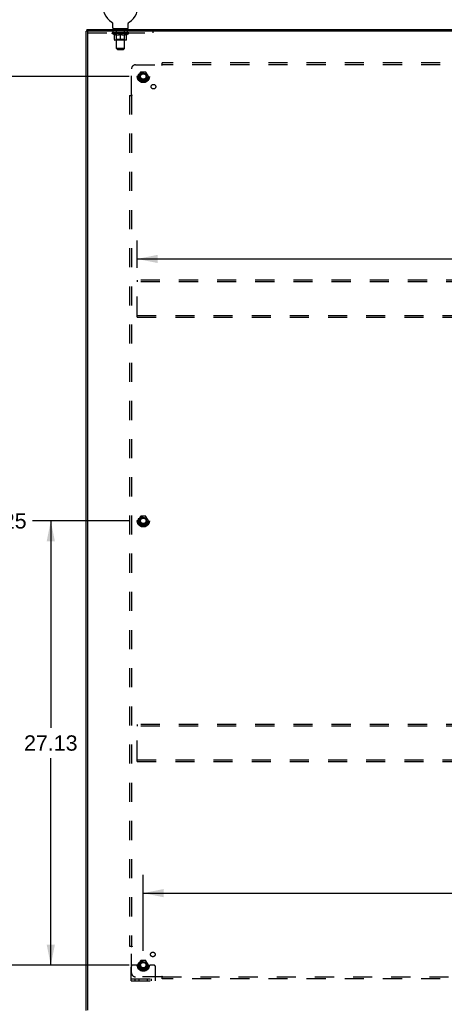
# Model space of a CAD drawing. Header units: inches. Extents: x 0 to 212, y 0 to 137.
# Tile 29 of 31: x 142 to 167, y 46 to 106. Entities that reach past the tile are written whole.
import ezdxf

# ---------------------------------------------------------------- set-up
doc = ezdxf.new("R2010")
doc.units = ezdxf.units.IN
doc.header["$LTSCALE"] = 11.654639
doc.header["$MEASUREMENT"] = 0
doc.linetypes.add('HIDDEN', pattern=[0.2, 0.1, -0.1])
doc.layers.get('0').update_dxf_attribs({"linetype": 'CONTINUOUS'})
for name, color, linetype in [('DEFAULT_2', 8, 'HIDDEN'), ('DIMENSIONS', 7, 'CONTINUOUS'), ('SUBPANEL', 7, 'CONTINUOUS')]:
    doc.layers.add(name, color=color, linetype=linetype)
doc.styles.get("Standard").update_dxf_attribs({"font": 'arial.ttf'})
doc.dimstyles.new('DIMSTYLE_1', dxfattribs={"dimtxt": 0.934864, "dimasz": 1.246485, "dimexe": 0.09, "dimexo": 0.07, "dimgap": 0.0375, "dimtad": 0, "dimtih": 1, "dimtoh": 1, "dimzin": 4, "dimdsep": 46, "dimtxsty": 'Standard', "dimblk": '_FILLED', "dimblk1": '_FILLED', "dimblk2": '_FILLED', "dimcen": 0.09, "dimazin": 1, "dimtfac": 1, "dimtdec": 3, "dimtofl": 0, "dimtmove": 0, "dimatfit": 3, "dimldrblk": '_FILLED', "dimfxl": 0, "dimtolj": 1, "dimtzin": 4, "dimarcsym": 0})

# ---------------------------------------------------------------- blocks, each defined once
blk = doc.blocks.new('_FILLED')
at = {"color": 0, "linetype": 'ByBlock'}
blk.add_solid([(0, 0), (-1, 0.2), (-1, -0.2)], dxfattribs=at)
blk = doc.blocks.new('*D1')
at = {"layer": 'DIMENSIONS', "color": 2, "linetype": 'Continuous'}
for p, q in [((148.214, 75.483), (142.314, 75.483)), ((143.435, 75.483), (143.435, 62.855)), ((143.435, 48.358), (143.435, 60.986)), ((148.214, 48.358), (142.314, 48.358))]:
    blk.add_line(p, q, dxfattribs=at)
at = {"layer": 'DIMENSIONS', "color": 2, "linetype": 'Continuous', "xscale": 1.2464854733, "yscale": 1.2464854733, "zscale": 1.2464854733}
for p, rotation in [((143.435, 75.483), 90), ((143.435, 48.358), 270)]:
    blk.add_blockref('_FILLED', p, dxfattribs=dict(at, rotation=rotation))
at = {"layer": 'DIMENSIONS', "color": 2, "linetype": 'Continuous', "insert": (143.435, 62.388), "char_height": 0.9349, "width": 3.26681, "attachment_point": 2, "line_spacing_factor": 0.9}
blk.add_mtext('27.13', dxfattribs=at)
blk = doc.blocks.new('*D2')
at = {"layer": 'DIMENSIONS', "color": 2, "linetype": 'Continuous'}
for p, q in [((148.214, 102.608), (139.202, 102.608)), ((140.324, 102.608), (140.324, 76.418)), ((140.324, 48.358), (140.324, 74.548)), ((148.214, 48.358), (139.202, 48.358))]:
    blk.add_line(p, q, dxfattribs=at)
at = {"layer": 'DIMENSIONS', "color": 2, "linetype": 'Continuous', "xscale": 1.2464854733, "yscale": 1.2464854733, "zscale": 1.2464854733}
for p, rotation in [((140.324, 102.608), 90), ((140.324, 48.358), 270)]:
    blk.add_blockref('_FILLED', p, dxfattribs=dict(at, rotation=rotation))
at = {"layer": 'DIMENSIONS', "color": 2, "linetype": 'Continuous', "insert": (140.324, 75.95), "char_height": 0.9349, "width": 3.26681, "attachment_point": 2, "line_spacing_factor": 0.9}
blk.add_mtext('54.25', dxfattribs=at)
blk = doc.blocks.new('*D3')
at = {"layer": 'DIMENSIONS', "color": 2, "linetype": 'Continuous'}
for p, q in [((149.086, 49.231), (149.086, 53.878)), ((203.336, 49.231), (203.336, 53.878)), ((149.086, 52.756), (174.111, 52.756)), ((203.336, 52.756), (178.312, 52.756))]:
    blk.add_line(p, q, dxfattribs=at)
at = {"layer": 'DIMENSIONS', "color": 2, "linetype": 'Continuous', "xscale": 1.2464854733, "yscale": 1.2464854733, "zscale": 1.2464854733, "rotation": 180}
blk.add_blockref('_FILLED', (149.086, 52.756), dxfattribs=at)
at = {"layer": 'DIMENSIONS', "color": 2, "linetype": 'Continuous', "xscale": 1.2464854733, "yscale": 1.2464854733, "zscale": 1.2464854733}
blk.add_blockref('_FILLED', (203.336, 52.756), dxfattribs=at)
at = {"layer": 'DIMENSIONS', "color": 2, "linetype": 'Continuous', "insert": (176.211, 53.224), "char_height": 0.9349, "width": 3.26681, "attachment_point": 2, "line_spacing_factor": 0.9}
blk.add_mtext('54.25', dxfattribs=at)
blk = doc.blocks.new('*D5')
at = {"layer": 'DIMENSIONS', "color": 2, "linetype": 'Continuous'}
for p, q in [((148.711, 90.939), (148.711, 92.597)), ((203.711, 90.939), (203.711, 92.597)), ((148.711, 91.475), (174.111, 91.475)), ((203.711, 91.475), (178.312, 91.475))]:
    blk.add_line(p, q, dxfattribs=at)
at = {"layer": 'DIMENSIONS', "color": 2, "linetype": 'Continuous', "xscale": 1.2464854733, "yscale": 1.2464854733, "zscale": 1.2464854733, "rotation": 180}
blk.add_blockref('_FILLED', (148.711, 91.475), dxfattribs=at)
at = {"layer": 'DIMENSIONS', "color": 2, "linetype": 'Continuous', "xscale": 1.2464854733, "yscale": 1.2464854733, "zscale": 1.2464854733}
blk.add_blockref('_FILLED', (203.711, 91.475), dxfattribs=at)
at = {"layer": 'DIMENSIONS', "color": 2, "linetype": 'Continuous', "insert": (176.211, 91.943), "char_height": 0.9349, "width": 3.26681, "attachment_point": 2, "line_spacing_factor": 0.9}
blk.add_mtext('55.00', dxfattribs=at)

msp = doc.modelspace()

# ---------------------------------------------------------------- linework, layer by layer
at = {"color": 7, "linetype": 'Continuous'}
for p, q in [((147.154, 105.93), (147.158, 105.927)), ((147.154, 105.93), (147.154, 105.93)), ((147.158, 105.927), (147.161, 105.925)), ((147.161, 105.925), (147.165, 105.922)), ((147.165, 105.922), (147.168, 105.92)), ((147.168, 105.92), (147.172, 105.917)), ((147.172, 105.917), (147.175, 105.914)), ((147.175, 105.914), (147.178, 105.911)), ((147.178, 105.911), (147.181, 105.908)), ((147.181, 105.908), (147.184, 105.905)), ((147.184, 105.905), (147.187, 105.902)), ((147.187, 105.902), (147.19, 105.898)), ((147.189, 105.898), (147.192, 105.895)), ((147.192, 105.895), (147.195, 105.891)), ((147.195, 105.891), (147.197, 105.887)), ((147.197, 105.888), (147.199, 105.884)), ((147.199, 105.884), (147.201, 105.88)), ((147.201, 105.88), (147.203, 105.876)), ((147.203, 105.876), (147.205, 105.872)), ((147.205, 105.872), (147.207, 105.868)), ((147.207, 105.868), (147.208, 105.864)), ((147.208, 105.864), (147.21, 105.86)), ((147.21, 105.86), (147.211, 105.856)), ((147.211, 105.856), (147.212, 105.852)), ((147.215, 105.83), (147.215, 105.826)), ((147.215, 105.826), (147.215, 105.822)), ((147.215, 105.573), (147.215, 105.822)), ((148.165, 105.573), (148.165, 105.822)), ((148.168, 105.847), (148.169, 105.852)), ((148.169, 105.852), (148.17, 105.856)), ((148.17, 105.856), (148.171, 105.86)), ((148.171, 105.86), (148.173, 105.864)), ((148.173, 105.864), (148.174, 105.868)), ((148.174, 105.868), (148.176, 105.872)), ((148.176, 105.872), (148.178, 105.876)), ((148.178, 105.876), (148.18, 105.88)), ((148.18, 105.88), (148.182, 105.884)), ((148.182, 105.884), (148.184, 105.888)), ((148.184, 105.887), (148.186, 105.891)), ((148.186, 105.891), (148.189, 105.895)), ((148.189, 105.895), (148.191, 105.898)), ((148.191, 105.898), (148.194, 105.902)), ((148.194, 105.902), (148.197, 105.905)), ((148.197, 105.905), (148.2, 105.908)), ((148.2, 105.908), (148.203, 105.911)), ((148.203, 105.911), (148.206, 105.914)), ((148.206, 105.914), (148.209, 105.917)), ((148.209, 105.917), (148.213, 105.92)), ((148.212, 105.92), (148.216, 105.922)), ((148.216, 105.922), (148.219, 105.925)), ((148.219, 105.925), (148.223, 105.927)), ((148.219, 105.925), (148.221, 105.926)), ((148.223, 105.927), (148.227, 105.93)), ((148.227, 105.93), (148.227, 105.93)), ((145.638, 105.379), (145.586, 105.379)), ((145.638, 105.483), (145.638, 105.379)), ((145.638, 105.483), (206.534, 105.483)), ((145.69, 105.379), (145.69, 105.361)), ((147.253, 105.513), (147.253, 105.483)), ((148.128, 105.513), (147.253, 105.513)), ((148.128, 105.513), (148.128, 105.483))]:
    msp.add_line(p, q, dxfattribs=at)
at = {"color": 3, "linetype": 'Continuous'}
for p, q in [((145.586, 45.587), (145.586, 105.379)), ((206.534, 105.379), (145.638, 105.379)), ((145.69, 45.617), (145.69, 105.349))]:
    msp.add_line(p, q, dxfattribs=at)
at = {"color": 7, "linetype": 'Continuous'}
for points in [[(147.212, 105.852), (147.213, 105.847), (147.214, 105.843), (147.214, 105.839), (147.215, 105.834), (147.215, 105.83), (147.215, 105.826)], [(148.165, 105.822), (148.165, 105.826), (148.166, 105.83), (148.166, 105.834), (148.167, 105.839), (148.167, 105.843), (148.168, 105.847)], [(148.165, 105.826), (148.166, 105.83), (148.166, 105.834), (148.167, 105.839), (148.167, 105.843)]]:
    msp.add_lwpolyline(points, dxfattribs=at)
for centre, radius, start, end in [((147.69, 106.837), 1.054, 300.39933, 239.60066), ((147.275, 105.573), 0.06, 180, 270), ((148.105, 105.573), 0.06, 270, 360)]:
    msp.add_arc(centre, radius, start, end, dxfattribs=at)
at = {"color": 3, "linetype": 'Continuous'}
msp.add_arc((145.72, 105.349), 0.03, 90, 180, dxfattribs=at)
at = {"layer": 'DEFAULT_2', "color": 8, "linetype": 'HIDDEN'}
for p, q in [((147.16, 105.926), (147.161, 105.925)), ((148.227, 105.93), (148.227, 105.93)), ((145.69, 105.349), (145.69, 105.361)), ((145.69, 105.275), (149.69, 105.275)), ((147.184, 105.243), (147.184, 105.28)), ((147.312, 105.153), (147.184, 105.243)), ((148.197, 105.243), (147.184, 105.243)), ((147.192, 105.275), (147.192, 105.28)), ((147.199, 105.272), (147.199, 105.275)), ((147.199, 105.272), (148.182, 105.272)), ((147.206, 105.272), (147.206, 105.275)), ((147.207, 105.272), (147.207, 105.275)), ((147.215, 105.275), (147.215, 105.28)), ((147.228, 105.272), (147.228, 105.275)), ((147.229, 105.272), (147.229, 105.275)), ((147.252, 105.275), (147.252, 105.28)), ((147.253, 105.275), (147.253, 105.379)), ((147.264, 105.272), (147.264, 105.275)), ((147.266, 105.272), (147.266, 105.275)), ((147.429, 105.274), (147.268, 105.274)), ((147.303, 105.275), (147.303, 105.28)), ((147.304, 105.272), (147.304, 105.274)), ((147.304, 105.272), (147.304, 105.274)), ((147.307, 105.272), (147.307, 105.274)), ((147.312, 105.272), (147.312, 105.275)), ((147.312, 105.272), (147.312, 105.274)), ((147.315, 105.272), (147.315, 105.275)), ((147.318, 105.272), (147.318, 105.275)), ((147.321, 105.272), (147.321, 105.274)), ((147.333, 105.272), (147.333, 105.274)), ((147.347, 105.272), (147.347, 105.274)), ((147.348, 105.272), (147.348, 105.277)), ((147.364, 105.272), (147.364, 105.274)), ((147.365, 105.275), (147.365, 105.28)), ((147.373, 105.272), (147.373, 105.275)), ((147.376, 105.272), (147.376, 105.275)), ((147.38, 105.423), (147.38, 105.503)), ((147.383, 105.272), (147.383, 105.274)), ((147.449, 105.413), (147.39, 105.413)), ((147.392, 105.272), (147.392, 105.278)), ((147.405, 105.272), (147.405, 105.274)), ((147.407, 105.272), (147.407, 105.274)), ((147.429, 105.272), (147.429, 105.274)), ((147.483, 105.274), (147.433, 105.274)), ((147.437, 105.275), (147.437, 105.28)), ((147.44, 105.513), (147.44, 105.483)), ((147.44, 104.866), (147.44, 105.24)), ((147.441, 104.323), (147.441, 105.403)), ((147.443, 105.272), (147.443, 105.275)), ((147.446, 105.272), (147.446, 105.275)), ((147.451, 105.272), (147.451, 105.279)), ((147.455, 105.272), (147.455, 105.274)), ((147.463, 105.272), (147.463, 105.274)), ((147.483, 105.272), (147.483, 105.274)), ((147.542, 105.274), (147.495, 105.274)), ((147.511, 105.272), (147.511, 105.274)), ((147.517, 105.275), (147.517, 105.28)), ((147.52, 105.272), (147.52, 105.275)), ((147.522, 105.272), (147.522, 105.279)), ((147.524, 105.272), (147.524, 105.275)), ((147.53, 105.272), (147.53, 105.275)), ((147.542, 105.272), (147.542, 105.274)), ((147.607, 105.274), (147.563, 105.274)), ((147.574, 105.272), (147.574, 105.274)), ((147.599, 105.274), (147.661, 105.278)), ((147.602, 105.275), (147.602, 105.28)), ((147.603, 105.28), (147.602, 105.28)), ((147.603, 105.275), (147.603, 105.28)), ((147.603, 105.272), (147.603, 105.275)), ((147.606, 105.272), (147.606, 105.275)), ((147.607, 105.272), (147.607, 105.275)), ((147.607, 105.272), (147.607, 105.274)), ((147.635, 105.274), (147.687, 105.274)), ((147.64, 105.272), (147.64, 105.274)), ((147.644, 105.274), (147.644, 105.277)), ((147.661, 105.274), (147.661, 105.278)), ((147.674, 105.272), (147.674, 105.274)), ((147.688, 105.275), (147.688, 105.275)), ((147.688, 105.272), (147.688, 105.275)), ((147.688, 105.272), (147.688, 105.275)), ((147.69, 105.275), (147.69, 105.28)), ((147.69, 105.28), (147.782, 105.274)), ((147.692, 105.272), (147.692, 105.275)), ((147.692, 105.275), (147.693, 105.275)), ((147.693, 105.272), (147.693, 105.275)), ((147.707, 105.272), (147.707, 105.274)), ((147.707, 105.274), (147.746, 105.274)), ((147.741, 105.272), (147.741, 105.274)), ((147.774, 105.272), (147.774, 105.275)), ((147.774, 105.272), (147.774, 105.274)), ((147.774, 105.274), (147.818, 105.274)), ((147.775, 105.272), (147.775, 105.275)), ((147.778, 105.275), (147.778, 105.28)), ((147.778, 105.275), (147.778, 105.28)), ((147.778, 105.28), (147.778, 105.28)), ((147.778, 105.272), (147.778, 105.275)), ((147.807, 105.272), (147.807, 105.274)), ((147.838, 105.272), (147.838, 105.274)), ((147.838, 105.274), (147.886, 105.274)), ((147.851, 105.272), (147.851, 105.275)), ((147.856, 105.272), (147.856, 105.275)), ((147.859, 105.272), (147.859, 105.279)), ((147.861, 105.272), (147.861, 105.275)), ((147.864, 105.275), (147.864, 105.28)), ((147.869, 105.272), (147.869, 105.274)), ((147.898, 105.272), (147.898, 105.274)), ((147.898, 105.274), (147.948, 105.274)), ((147.917, 105.272), (147.917, 105.274)), ((147.926, 105.272), (147.926, 105.274)), ((147.93, 105.272), (147.93, 105.279)), ((147.99, 105.413), (147.931, 105.413)), ((147.934, 105.272), (147.934, 105.275)), ((147.938, 105.272), (147.938, 105.275)), ((147.939, 104.323), (147.939, 105.403)), ((147.94, 105.513), (147.94, 105.483)), ((147.94, 104.866), (147.94, 105.24)), ((147.943, 105.275), (147.943, 105.28)), ((147.952, 105.272), (147.952, 105.274)), ((147.952, 105.274), (148.113, 105.274)), ((147.973, 105.272), (147.973, 105.274)), ((147.976, 105.272), (147.976, 105.274)), ((147.988, 105.272), (147.988, 105.278)), ((147.997, 105.272), (147.997, 105.274)), ((148, 105.423), (148, 105.503)), ((148.005, 105.272), (148.005, 105.275)), ((148.008, 105.272), (148.008, 105.275)), ((148.016, 105.275), (148.016, 105.28)), ((148.017, 105.272), (148.017, 105.274)), ((148.033, 105.272), (148.033, 105.277)), ((148.034, 105.272), (148.034, 105.274)), ((148.048, 105.272), (148.048, 105.274)), ((148.059, 105.272), (148.059, 105.274)), ((148.063, 105.272), (148.063, 105.275)), ((148.066, 105.272), (148.066, 105.275)), ((148.068, 105.272), (148.068, 105.275)), ((148.068, 105.272), (148.068, 105.274)), ((148.069, 105.153), (148.197, 105.243)), ((148.074, 105.272), (148.074, 105.274)), ((148.076, 105.272), (148.076, 105.274)), ((148.077, 105.272), (148.077, 105.274)), ((148.078, 105.275), (148.078, 105.28)), ((148.115, 105.272), (148.115, 105.275)), ((148.117, 105.272), (148.117, 105.275)), ((148.128, 105.275), (148.128, 105.379)), ((148.129, 105.275), (148.129, 105.28)), ((148.152, 105.272), (148.152, 105.275)), ((148.153, 105.272), (148.153, 105.275)), ((148.166, 105.275), (148.166, 105.28)), ((148.174, 105.272), (148.174, 105.275)), ((148.175, 105.272), (148.175, 105.275)), ((148.182, 105.272), (148.182, 105.275)), ((148.189, 105.275), (148.189, 105.28)), ((148.197, 105.243), (148.197, 105.28)), ((149.69, 105.275), (149.69, 105.379)), ((147.312, 105.153), (147.32, 105.153)), ((147.32, 104.863), (147.32, 105.188)), ((148.031, 104.834), (147.35, 104.834)), ((147.44, 104.866), (147.409, 104.834)), ((147.434, 105.153), (147.577, 105.153)), ((147.94, 104.866), (147.44, 104.866)), ((147.69, 104.834), (147.69, 105.188)), ((147.803, 105.153), (147.947, 105.153)), ((147.94, 104.866), (147.972, 104.834)), ((148.061, 104.863), (148.061, 105.188)), ((148.061, 105.153), (148.069, 105.153)), ((147.501, 104.263), (147.441, 104.323)), ((147.939, 104.323), (147.441, 104.323)), ((147.501, 104.263), (147.879, 104.263)), ((147.879, 104.263), (147.939, 104.323)), ((148.923, 102.88), (148.769, 102.613)), ((149.241, 102.885), (148.932, 102.885)), ((149.404, 102.613), (149.249, 102.88)), ((148.769, 102.603), (148.923, 102.335)), ((149.241, 102.33), (148.932, 102.33)), ((149.249, 102.335), (149.404, 102.603)), ((148.711, 90.17), (148.711, 90.066)), ((203.711, 90.17), (148.711, 90.17)), ((148.711, 88.024), (148.711, 90.066)), ((203.711, 90.066), (148.711, 90.066)), ((148.711, 87.92), (148.711, 88.024)), ((148.711, 88.024), (203.711, 88.024)), ((148.711, 87.92), (203.711, 87.92)), ((148.923, 75.755), (148.769, 75.488)), ((149.241, 75.76), (148.932, 75.76)), ((149.404, 75.488), (149.249, 75.755)), ((148.769, 75.478), (148.923, 75.21)), ((149.241, 75.205), (148.932, 75.205)), ((149.249, 75.21), (149.404, 75.478)), ((148.711, 63.045), (148.711, 62.941)), ((203.711, 63.045), (148.711, 63.045)), ((148.711, 60.899), (148.711, 62.941)), ((203.711, 62.941), (148.711, 62.941)), ((148.711, 60.795), (148.711, 60.899)), ((148.711, 60.899), (203.711, 60.899)), ((148.711, 60.795), (203.711, 60.795)), ((148.336, 47.41), (148.336, 48.233)), ((148.551, 48.358), (148.461, 48.358)), ((148.672, 48.358), (148.551, 48.358)), ((148.911, 48.358), (148.672, 48.358)), ((148.923, 48.63), (148.769, 48.363)), ((148.769, 48.353), (148.923, 48.085)), ((149.241, 48.635), (148.932, 48.635)), ((149.404, 48.363), (149.249, 48.63)), ((149.249, 48.085), (149.404, 48.353)), ((149.261, 48.358), (149.501, 48.358)), ((149.622, 48.358), (149.501, 48.358)), ((149.711, 48.358), (149.622, 48.358)), ((149.836, 47.41), (149.836, 48.233)), ((148.336, 47.514), (149.836, 47.514)), ((148.583, 47.41), (148.583, 47.514)), ((148.839, 47.41), (148.839, 47.514)), ((149.241, 48.08), (148.932, 48.08)), ((149.333, 47.41), (149.333, 47.514)), ((149.589, 47.41), (149.589, 47.514)), ((148.336, 47.41), (149.836, 47.41))]:
    msp.add_line(p, q, dxfattribs=at)
for points in [[(147.44, 105.153), (147.42, 105.157), (147.4, 105.162), (147.38, 105.167), (147.361, 105.173), (147.34, 105.18), (147.32, 105.188)], [(147.32, 105.187), (147.339, 105.18), (147.359, 105.173), (147.378, 105.167), (147.396, 105.162), (147.415, 105.157), (147.434, 105.153)], [(147.69, 105.188), (147.67, 105.18), (147.649, 105.173), (147.629, 105.167), (147.609, 105.162), (147.589, 105.157), (147.57, 105.153)], [(147.577, 105.153), (147.596, 105.157), (147.615, 105.162), (147.633, 105.167), (147.652, 105.173), (147.671, 105.18), (147.69, 105.187)], [(147.811, 105.153), (147.791, 105.157), (147.771, 105.162), (147.751, 105.167), (147.731, 105.173), (147.711, 105.18), (147.69, 105.188)], [(147.69, 105.187), (147.71, 105.18), (147.729, 105.173), (147.748, 105.167), (147.766, 105.162), (147.785, 105.157), (147.803, 105.153)], [(148.061, 105.188), (148.04, 105.18), (148.02, 105.173), (148, 105.167), (147.98, 105.162), (147.961, 105.157), (147.941, 105.153)], [(147.947, 105.153), (147.966, 105.157), (147.985, 105.162), (148.003, 105.167), (148.022, 105.173), (148.041, 105.18), (148.061, 105.187)]]:
    msp.add_lwpolyline(points, dxfattribs=at)
for centre, radius in [((149.086, 102.608), 0.372), ((149.086, 102.608), 0.356), ((149.086, 102.608), 0.318), ((149.086, 102.608), 0.204), ((149.086, 102.608), 0.183), ((149.086, 102.608), 0.183), ((149.086, 102.608), 0.166), ((149.086, 75.483), 0.372), ((149.086, 75.483), 0.356), ((149.086, 75.483), 0.318), ((149.086, 75.483), 0.204), ((149.086, 75.483), 0.183), ((149.086, 75.483), 0.183), ((149.086, 75.483), 0.166), ((149.086, 48.358), 0.372), ((149.086, 48.358), 0.356), ((149.086, 48.358), 0.318), ((149.086, 48.358), 0.204), ((149.086, 48.358), 0.183), ((149.086, 48.358), 0.183), ((149.086, 48.358), 0.166)]:
    msp.add_circle(centre, radius, dxfattribs=at)
for centre, radius, start, end in [((147.37, 105.503), 0.01, 0, 90), ((147.39, 105.423), 0.01, 180, 270), ((147.409, 105.24), 0.0318, 0, 90), ((147.431, 105.403), 0.01, 0, 90), ((147.949, 105.403), 0.01, 90, 180), ((147.972, 105.24), 0.0318, 90, 180), ((147.99, 105.423), 0.01, 270, 360), ((148.01, 105.503), 0.01, 90, 180), ((147.35, 104.863), 0.0296, 180, 270), ((148.031, 104.863), 0.0296, 270, 360), ((148.932, 102.875), 0.01, 90.01235, 149.98915), ((149.241, 102.875), 0.01, 30.01204, 89.98872), ((148.778, 102.608), 0.01, 150.01268, 209.98829), ((148.932, 102.34), 0.01, 210.01204, 269.98872), ((149.241, 102.34), 0.01, 270.01235, 329.98915), ((149.395, 102.608), 0.01, 330.01268, 29.98829), ((148.932, 75.75), 0.01, 90.01235, 149.98915), ((149.241, 75.75), 0.01, 30.01204, 89.98872), ((148.778, 75.483), 0.01, 150.01268, 209.98829), ((148.932, 75.215), 0.01, 210.01204, 269.98872), ((149.241, 75.215), 0.01, 270.01235, 329.98915), ((149.395, 75.483), 0.01, 330.01268, 29.98829), ((148.461, 48.233), 0.125, 90, 180), ((148.778, 48.358), 0.01, 150.01268, 209.98829), ((149.086, 48.358), 0.175, 180, 360), ((148.932, 48.625), 0.01, 90.01235, 149.98915), ((149.241, 48.625), 0.01, 30.01204, 89.98872), ((149.395, 48.358), 0.01, 330.01268, 29.98829), ((149.711, 48.233), 0.125, 0, 90), ((148.932, 48.09), 0.01, 210.01204, 269.98872), ((149.241, 48.09), 0.01, 270.01235, 329.98915)]:
    msp.add_arc(centre, radius, start, end, dxfattribs=at)
for centre, major_axis, ratio, start_param, end_param in [((147.69, 105.28), (0.506, 0.005), 0.05963, 2.96643, 3.140963), ((147.168, 105.27), (0.158, 0), 0.060556, 0.430652, 1.470503), ((147.69, 105.28), (0.506, 0), 0.060556, 3.141593, 3.316126), ((147.168, 105.265), (0.158, 0.002), 0.05963, 1.376596, 1.469874), ((147.69, 105.28), (0.506, 0.011), 0.05688, 2.791345, 2.965878), ((147.149, 105.27), (0.158, 0.002), 0.05963, 0.25549, 1.295341), ((147.204, 105.27), (0.158, -0.002), 0.05963, 0.605815, 1.645666), ((147.69, 105.28), (0.506, -0.005), 0.05963, -2.96643, -2.791898), ((147.204, 105.265), (0.158, 0), 0.060556, 1.551758, 1.645036), ((147.149, 105.265), (0.158, 0.003), 0.05688, 1.20151, 1.294789), ((147.205, 105.267), (0.131, 0.001), 0.05963, 1.065228, 1.614276), ((147.189, 105.267), (0.131, 0.003), 0.05688, 0.890143, 1.43919), ((147.235, 105.267), (0.131, 0), 0.060556, 1.240391, 1.789438), ((147.69, 105.28), (0.506, 0.015), 0.052395, 2.616403, 2.790936), ((147.146, 105.27), (0.158, 0.003), 0.05688, 0.080405, 1.120256), ((147.254, 105.27), (0.158, -0.003), 0.05688, 0.7809, 1.820751), ((147.69, 105.28), (0.506, -0.011), 0.05688, -2.791345, -2.616812), ((147.254, 105.265), (0.158, -0.002), 0.05963, 1.72692, 1.820198), ((147.146, 105.265), (0.158, 0.005), 0.052395, 1.026568, 1.119847), ((147.188, 105.267), (0.131, 0.004), 0.052395, 0.715201, 1.264248), ((147.279, 105.267), (0.131, -0.001), 0.05963, 1.415553, 1.9646), ((147.69, 105.28), (0.506, 0.02), 0.046319, 2.441654, 2.616187), ((147.317, 105.27), (0.158, -0.005), 0.052395, 0.955842, 1.995693), ((147.69, 105.28), (0.506, -0.015), 0.052395, -2.616403, -2.44187), ((147.159, 105.27), (0.158, 0.005), 0.052395, -0.094537, 0.945314), ((147.317, 105.265), (0.158, -0.003), 0.05688, 1.902006, 1.995284), ((147.159, 105.265), (0.158, 0.006), 0.046319, 0.851819, 0.945098), ((147.203, 105.267), (0.131, 0.005), 0.046319, 0.540452, 1.089499), ((147.336, 105.267), (0.131, -0.003), 0.05688, 1.590638, 2.139686), ((147.69, 105.28), (0.506, 0.024), 0.038841, 2.267123, 2.441656), ((147.392, 105.27), (0.158, -0.006), 0.046319, 1.130591, 2.170442), ((147.189, 105.27), (0.158, 0.006), 0.046319, -0.269286, 0.770565), ((147.69, 105.28), (0.506, -0.02), 0.046319, -2.441654, -2.267121), ((147.392, 105.265), (0.158, -0.005), 0.052395, 2.076947, 2.170226), ((147.189, 105.265), (0.158, 0.007), 0.038841, 0.677289, 0.770567), ((147.233, 105.267), (0.131, 0.006), 0.038841, 0.365921, 0.914969), ((147.404, 105.267), (0.131, -0.004), 0.052395, 1.76558, 2.314627), ((147.69, 105.28), (0.506, 0.027), 0.030195, 2.09281, 2.267343), ((147.476, 105.27), (0.158, -0.007), 0.038841, 1.305122, 2.344973), ((147.234, 105.27), (0.158, 0.007), 0.038841, -0.443817, 0.596034), ((147.69, 105.28), (0.506, -0.024), 0.038841, -2.267123, -2.092591), ((147.476, 105.265), (0.158, -0.006), 0.046319, 2.251696, 2.344975), ((147.234, 105.265), (0.158, 0.008), 0.030195, 0.502975, 0.596254), ((147.276, 105.267), (0.131, 0.007), 0.030195, 0.191608, 0.740655), ((147.48, 105.267), (0.131, -0.005), 0.046319, 1.940329, 2.489376), ((147.293, 105.27), (0.158, 0.008), 0.030195, -0.61813, 0.421721), ((147.69, 105.28), (0.506, 0.029), 0.020645, 1.918687, 2.09322), ((147.566, 105.27), (0.158, -0.008), 0.030195, 1.479435, 2.519286), ((147.69, 105.28), (0.506, -0.027), 0.030195, -2.09281, -1.918277), ((147.566, 105.265), (0.158, -0.007), 0.038841, 2.426227, 2.519505), ((147.293, 105.265), (0.158, 0.009), 0.020645, 0.328852, 0.422131), ((147.332, 105.267), (0.131, 0.007), 0.020645, 0.017485, 0.566532), ((147.563, 105.267), (0.131, -0.006), 0.038841, 2.11486, 2.663907), ((147.364, 105.27), (0.158, 0.009), 0.020645, -0.792253, 0.247598), ((147.69, 105.28), (0.506, 0.03), 0.010478, 1.744704, 1.919237), ((147.66, 105.27), (0.158, -0.009), 0.020645, 1.653558, 2.693409), ((147.69, 105.28), (0.506, -0.029), 0.020645, -1.918687, -1.744154), ((147.66, 105.265), (0.158, -0.008), 0.030195, 2.60054, 2.693819), ((147.364, 105.265), (0.158, 0.009), 0.010478, 0.154869, 0.248148), ((147.399, 105.267), (0.131, 0.008), 0.010478, 6.126688, 6.675735), ((147.65, 105.267), (0.131, -0.007), 0.030195, 2.289173, 2.83822), ((147.445, 105.27), (0.158, 0.009), 0.010478, -0.966236, -0.000846), ((147.755, 105.27), (0.158, -0.009), 0.010478, 1.827541, 2.867392), ((147.69, 105.28), (0.506, -0.03), 0.010478, -1.744704, -1.570171), ((147.755, 105.265), (0.158, -0.009), 0.020645, 2.774664, 2.867942), ((147.737, 105.267), (0.131, -0.007), 0.020645, 2.463296, 3.012344), ((147.626, 105.27), (0.158, 0.009), 0.010478, 0.274201, 1.314052), ((147.557, 105.267), (0.131, 0.008), 0.010478, -0.000298, 0.504314), ((147.533, 105.265), (0.158, 0.009), 0.010478, 0.192946, 0.399283), ((147.69, 105.28), (0.506, 0.03), 0.010478, -1.578586, -1.396888), ((147.848, 105.265), (0.158, -0.009), 0.010478, 2.948646, 3.041925), ((147.824, 105.267), (0.131, -0.008), 0.010478, 2.637279, 3.142076), ((147.721, 105.27), (0.158, 0.009), 0.020645, 0.448184, 1.488034), ((147.643, 105.267), (0.131, 0.007), 0.020645, 0.129249, 0.678296), ((147.626, 105.265), (0.158, 0.009), 0.020645, 0.273651, 0.366929), ((147.936, 105.27), (0.158, -0.009), 0.010478, -3.140747, -2.175357), ((147.69, 105.28), (0.506, 0.029), 0.020645, -1.397439, -1.222906), ((147.69, 105.28), (0.506, -0.03), 0.010478, 1.222355, 1.396888), ((147.815, 105.27), (0.158, 0.008), 0.030195, 0.622307, 1.662158), ((147.731, 105.267), (0.131, 0.007), 0.030195, 0.303372, 0.852419), ((147.982, 105.267), (0.131, -0.008), 0.010478, 2.749043, 3.29809), ((148.017, 105.27), (0.158, -0.009), 0.020645, 2.893995, 3.933846), ((147.721, 105.265), (0.158, 0.008), 0.030195, 0.447774, 0.541052), ((148.017, 105.265), (0.158, -0.009), 0.010478, 2.893445, 2.986723), ((147.905, 105.27), (0.158, 0.007), 0.038841, 0.79662, 1.836471), ((147.69, 105.28), (0.506, 0.027), 0.030195, -1.223315, -1.048783), ((147.69, 105.28), (0.506, -0.029), 0.020645, 1.048373, 1.222906), ((147.818, 105.267), (0.131, 0.006), 0.038841, 0.477686, 1.026733), ((148.049, 105.267), (0.131, -0.007), 0.020645, 2.57506, 3.124108), ((148.088, 105.27), (0.158, -0.008), 0.030195, 2.719872, 3.759723), ((147.989, 105.27), (0.158, 0.006), 0.046319, 0.971151, 2.011002), ((147.815, 105.265), (0.158, 0.007), 0.038841, 0.622087, 0.715366), ((148.088, 105.265), (0.158, -0.009), 0.020645, 2.719462, 2.812741), ((147.69, 105.28), (0.506, 0.024), 0.038841, -1.049002, -0.874469), ((147.69, 105.28), (0.506, -0.027), 0.030195, 0.87425, 1.048783), ((147.9, 105.267), (0.131, 0.005), 0.046319, 0.652216, 1.201263), ((148.064, 105.27), (0.158, 0.005), 0.052395, 1.1459, 2.185751), ((148.105, 105.267), (0.131, -0.007), 0.030195, 2.400937, 2.949985), ((148.147, 105.27), (0.158, -0.007), 0.038841, 2.545558, 3.585409), ((147.977, 105.267), (0.131, 0.004), 0.052395, 0.826965, 1.376012), ((147.905, 105.265), (0.158, 0.006), 0.046319, 0.796618, 0.889896), ((148.147, 105.265), (0.158, -0.008), 0.030195, 2.545339, 2.638617), ((148.127, 105.27), (0.158, 0.003), 0.05688, 1.320842, 2.360692), ((147.69, 105.28), (0.506, 0.02), 0.046319, -0.874471, -0.699939), ((147.69, 105.28), (0.506, -0.024), 0.038841, 0.699936, 0.874469), ((148.192, 105.27), (0.158, -0.006), 0.046319, 2.371028, 3.410879), ((148.148, 105.267), (0.131, -0.006), 0.038841, 2.226624, 2.775671), ((148.177, 105.27), (0.158, 0.002), 0.05963, 1.495927, 2.535778), ((148.044, 105.267), (0.131, 0.003), 0.05688, 1.001907, 1.550954), ((148.221, 105.27), (0.158, -0.005), 0.052395, 2.196279, 3.23613), ((148.178, 105.267), (0.131, -0.005), 0.046319, 2.052093, 2.601141), ((147.989, 105.265), (0.158, 0.005), 0.052395, 0.971367, 1.064645), ((148.192, 105.265), (0.158, -0.007), 0.038841, 2.371026, 2.464304), ((148.212, 105.27), (0.158, 0), 0.060556, 1.671089, 2.71094), ((148.235, 105.27), (0.158, -0.003), 0.05688, 2.021337, 3.061188), ((147.69, 105.28), (0.506, 0.015), 0.052395, -0.699723, -0.52519), ((147.69, 105.28), (0.506, -0.02), 0.046319, 0.525406, 0.699939), ((148.232, 105.27), (0.158, -0.002), 0.05963, 1.846251, 2.886102), ((148.101, 105.267), (0.131, 0.001), 0.05963, 1.176993, 1.72604), ((148.193, 105.267), (0.131, -0.004), 0.052395, 1.877344, 2.426392), ((148.146, 105.267), (0.131, 0), 0.060556, 1.352155, 1.901202), ((148.192, 105.267), (0.131, -0.003), 0.05688, 1.702402, 2.25145), ((148.176, 105.267), (0.131, -0.001), 0.05963, 1.527317, 2.076364), ((148.064, 105.265), (0.158, 0.003), 0.05688, 1.146309, 1.239587), ((148.221, 105.265), (0.158, -0.006), 0.046319, 2.196495, 2.289773), ((147.69, 105.28), (0.506, 0.011), 0.05688, -0.524781, -0.350248), ((147.69, 105.28), (0.506, -0.015), 0.052395, 0.350657, 0.52519), ((148.127, 105.265), (0.158, 0.002), 0.05963, 1.321394, 1.414673), ((148.235, 105.265), (0.158, -0.005), 0.052395, 2.021746, 2.115024), ((147.69, 105.28), (0.506, 0.005), 0.05963, -0.349695, -0.175162), ((147.69, 105.28), (0.506, -0.011), 0.05688, 0.175715, 0.350248), ((148.177, 105.265), (0.158, 0), 0.060556, 1.496556, 1.589835), ((148.232, 105.265), (0.158, -0.003), 0.05688, 1.846804, 1.940083), ((148.212, 105.265), (0.158, -0.002), 0.05963, 1.671719, 1.764997), ((147.69, 105.28), (0.506, 0), 0.060556, -0.174533, 0), ((147.69, 105.28), (0.506, -0.005), 0.05963, 0.000629, 0.175162)]:
    msp.add_ellipse(centre, major_axis=major_axis, ratio=ratio, start_param=start_param, end_param=end_param, dxfattribs=at)
at = {"layer": 'SUBPANEL', "color": 8, "linetype": 'HIDDEN'}
for p, q in [((150.243, 103.286), (150.243, 103.452)), ((202.18, 103.452), (150.243, 103.452)), ((148.368, 101.487), (148.368, 103.077)), ((148.618, 103.327), (150.207, 103.327)), ((150.226, 103.345), (150.219, 103.339)), ((202.18, 103.327), (150.243, 103.327)), ((148.243, 101.452), (148.243, 49.514)), ((148.243, 101.452), (148.408, 101.452)), ((148.368, 101.452), (148.368, 49.514)), ((148.243, 49.514), (148.408, 49.514)), ((148.349, 49.497), (148.355, 49.491)), ((148.368, 47.889), (148.368, 49.479)), ((150.207, 47.639), (148.618, 47.639)), ((150.243, 47.514), (150.243, 47.68)), ((150.243, 47.639), (202.18, 47.639)), ((202.18, 47.514), (150.243, 47.514))]:
    msp.add_line(p, q, dxfattribs=at)
for points in [[(150.219, 103.339), (150.217, 103.337), (150.215, 103.335), (150.214, 103.333), (150.212, 103.332), (150.21, 103.33), (150.209, 103.328), (150.207, 103.327)], [(150.22, 103.307), (150.217, 103.312), (150.216, 103.314), (150.215, 103.317), (150.213, 103.319), (150.212, 103.321), (150.21, 103.323), (150.209, 103.325), (150.207, 103.327)], [(150.243, 103.286), (150.241, 103.287), (150.239, 103.287), (150.237, 103.288), (150.236, 103.289), (150.234, 103.29), (150.233, 103.291), (150.231, 103.293), (150.23, 103.294), (150.228, 103.296), (150.227, 103.297), (150.226, 103.299), (150.224, 103.301), (150.223, 103.303), (150.222, 103.305), (150.22, 103.307)], [(150.243, 103.365), (150.241, 103.363), (150.239, 103.361), (150.238, 103.359), (150.236, 103.357), (150.235, 103.355), (150.233, 103.353), (150.232, 103.352), (150.23, 103.35), (150.229, 103.348), (150.227, 103.347), (150.226, 103.345)], [(148.329, 101.452), (148.331, 101.453), (148.333, 101.455), (148.335, 101.456), (148.337, 101.458), (148.339, 101.46), (148.341, 101.461), (148.343, 101.463), (148.344, 101.464), (148.346, 101.466), (148.347, 101.467), (148.349, 101.469)], [(148.349, 101.469), (148.355, 101.475), (148.357, 101.477), (148.359, 101.479), (148.361, 101.481), (148.363, 101.483), (148.365, 101.484), (148.366, 101.486), (148.368, 101.487)], [(148.382, 101.477), (148.38, 101.478), (148.378, 101.48), (148.375, 101.481), (148.373, 101.483), (148.371, 101.484), (148.369, 101.486), (148.368, 101.487)], [(148.408, 101.452), (148.408, 101.454), (148.407, 101.455), (148.406, 101.457), (148.405, 101.458), (148.404, 101.46), (148.403, 101.462), (148.402, 101.463), (148.4, 101.465), (148.399, 101.466), (148.397, 101.467), (148.395, 101.469), (148.393, 101.47), (148.391, 101.471), (148.389, 101.473), (148.387, 101.474), (148.382, 101.477)], [(148.329, 49.514), (148.331, 49.513), (148.333, 49.511), (148.335, 49.509), (148.337, 49.508), (148.339, 49.506), (148.341, 49.505), (148.343, 49.503), (148.344, 49.502), (148.346, 49.5), (148.347, 49.499), (148.349, 49.497)], [(148.355, 49.491), (148.357, 49.489), (148.359, 49.487), (148.361, 49.485), (148.363, 49.483), (148.365, 49.482), (148.366, 49.48), (148.368, 49.479)], [(148.387, 49.492), (148.382, 49.489), (148.38, 49.488), (148.378, 49.486), (148.375, 49.485), (148.373, 49.483), (148.371, 49.482), (148.369, 49.48), (148.368, 49.479)], [(148.408, 49.514), (148.408, 49.512), (148.407, 49.511), (148.406, 49.509), (148.405, 49.507), (148.404, 49.506), (148.403, 49.504), (148.402, 49.503), (148.4, 49.501), (148.399, 49.5), (148.397, 49.498), (148.395, 49.497), (148.393, 49.496), (148.391, 49.494), (148.389, 49.493), (148.387, 49.492)], [(150.217, 47.654), (150.216, 47.652), (150.215, 47.649), (150.213, 47.647), (150.212, 47.645), (150.21, 47.643), (150.209, 47.641), (150.207, 47.639)], [(150.226, 47.621), (150.219, 47.627), (150.217, 47.629), (150.215, 47.631), (150.214, 47.633), (150.212, 47.634), (150.21, 47.636), (150.209, 47.638), (150.207, 47.639)], [(150.243, 47.68), (150.241, 47.679), (150.239, 47.679), (150.237, 47.678), (150.236, 47.677), (150.234, 47.676), (150.233, 47.675), (150.231, 47.673), (150.23, 47.672), (150.228, 47.67), (150.227, 47.668), (150.226, 47.667), (150.224, 47.665), (150.223, 47.663), (150.222, 47.661), (150.22, 47.659), (150.217, 47.654)], [(150.243, 47.601), (150.241, 47.603), (150.239, 47.605), (150.238, 47.607), (150.236, 47.609), (150.235, 47.611), (150.233, 47.613), (150.232, 47.614), (150.23, 47.616), (150.229, 47.617), (150.227, 47.619), (150.226, 47.621)]]:
    msp.add_lwpolyline(points, dxfattribs=at)
for centre, radius in [((149.086, 102.608), 0.25), ((149.705, 101.989), 0.141), ((149.086, 75.483), 0.25), ((149.666, 49.013), 0.141), ((149.086, 48.358), 0.25)]:
    msp.add_circle(centre, radius, dxfattribs=at)
for centre, start, end in [((148.618, 103.077), 90, 180), ((148.618, 47.889), 180, 270)]:
    msp.add_arc(centre, 0.25, start, end, dxfattribs=at)

# ---------------------------------------------------------------- dimensions: what is measured, and where the dimension line sits
at = {"layer": 'DIMENSIONS', "color": 2, "linetype": 'Continuous'}
for base, p1, p2, angle, picture, middle in [((140.324, 48.358), (148.284, 102.608), (148.284, 48.358), 270, '*D2', (140.324, 75.478)), ((143.435352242, 75.482977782), (148.283849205, 48.357977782), (148.283849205, 75.482977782), 90, '*D1', (143.422943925, 61.91526263)), ((149.086, 52.756), (203.336, 49.161), (149.086, 49.161), 180, '*D3', (176.211, 52.751))]:
    dim = msp.add_linear_dim(base=base, p1=p1, p2=p2, angle=angle, dimstyle='DIMSTYLE_1', dxfattribs=at)
    dim.commit()
    dim.dimension.update_dxf_attribs({"geometry": picture, "text_midpoint": middle, "dimtype": 160})
dim = msp.add_linear_dim(base=(203.711, 91.475), p1=(148.711, 92.667), p2=(203.711, 92.667), dimstyle='DIMSTYLE_1', dxfattribs=at)
dim.commit()
dim.dimension.update_dxf_attribs({"geometry": '*D5', "text_midpoint": (176.208, 91.47), "dimtype": 160})

doc.saveas('drawing.dxf')
